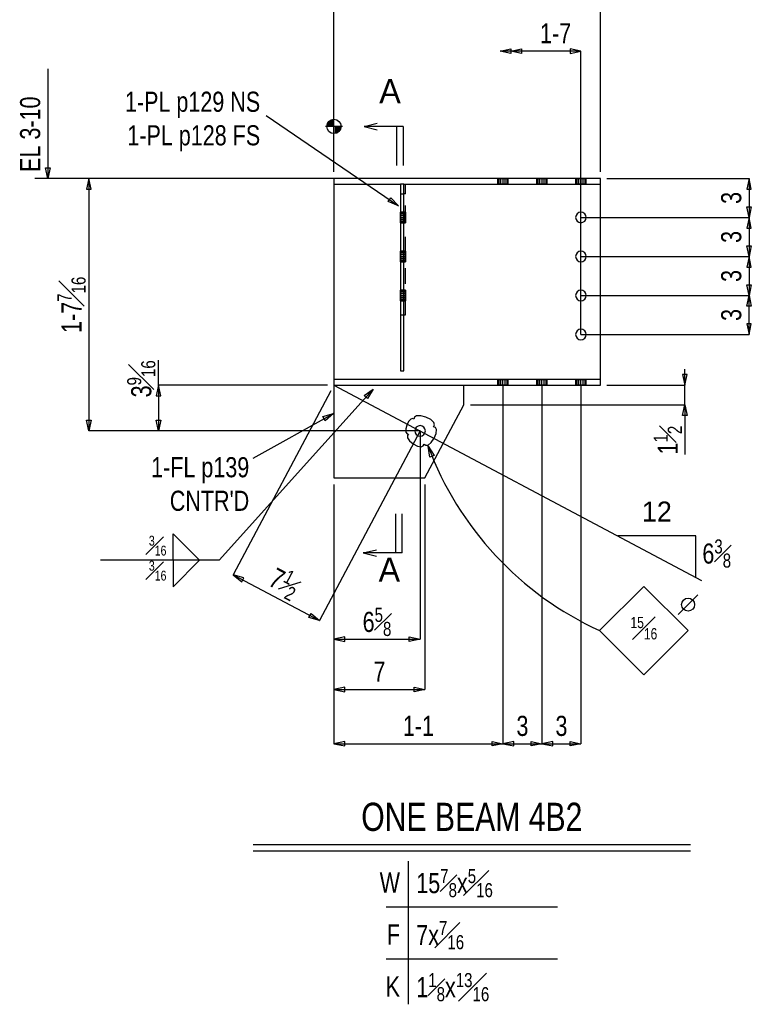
# Model space of a CAD drawing. Header units: inches. Extents: x -17.2 to 17.5, y -11.2 to 11.2.
# Tile 13 of 16: x -3.4 to 1.3, y -0.2 to 6.1. Entities that reach past the tile are written whole.
import ezdxf
from ezdxf.enums import TextEntityAlignment as Align

# ---------------------------------------------------------------- set-up
doc = ezdxf.new("R2010")
doc.units = ezdxf.units.IN
doc.header["$LTSCALE"] = 2.5
doc.header["$MEASUREMENT"] = 0
doc.linetypes.add('SDS2_5', pattern=[0.04, 0.02, -0.02])
doc.layers.add('Layer_0', color=7, linetype='Continuous')
doc.layers.add('Outline', color=7, linetype='Continuous')
doc.styles.add('MTextWidth', font='txt', dxfattribs={"width": 0.8, "height": 0.2})

msp = doc.modelspace()

# ---------------------------------------------------------------- linework, layer by layer
at = {"color": 1, "linetype": 'Continuous'}
for p, q in [((-0.3257, 5.926), (-0.2568, 5.9408)), ((-0.2568, 5.926), (-0.1879, 5.9408)), ((-0.2568, 5.9408), (-0.2568, 5.9113)), ((-0.1879, 5.9408), (-0.1879, 5.9113)), ((0.193, 5.926), (0.1241, 5.9408)), ((0.1241, 5.9408), (0.1241, 5.9113)), ((-0.2568, 5.926), (-0.3257, 5.926)), ((-0.2568, 5.9113), (-0.3257, 5.926)), ((0.193, 5.926), (-0.2568, 5.926)), ((-0.1879, 5.9113), (-0.2568, 5.926)), ((0.1241, 5.9113), (0.193, 5.926)), ((0.193, 4.1099), (0.193, 5.926)), ((-1.8257, 5.5139), (-0.9772, 4.9345)), ((-1.0425, 4.9611), (-1.0258, 4.9855)), ((-1.0258, 4.9855), (-0.9772, 4.9345)), ((-0.9772, 4.9345), (-1.0425, 4.9611)), ((-0.9772, 4.9345), (-0.9772, 4.9345)), ((-2.1252, 2.6627), (-1.1391, 3.7604)), ((-1.4099, 3.7481), (-2.0353, 2.5694)), ((-1.3904, 3.7849), (0.9665, 2.5343)), ((-1.1961, 3.719), (-1.1391, 3.7604)), ((-1.1391, 3.7604), (-1.1742, 3.6992)), ((-1.1391, 3.7604), (-1.1391, 3.7604)), ((-1.1742, 3.6992), (-1.1961, 3.719)), ((-0.8383, 3.4919), (-1.4832, 2.2765)), ((-0.7865, 3.3938), (-0.7865, 3.3938)), ((-0.7865, 3.3938), (-0.7477, 3.3351)), ((-0.7752, 3.3243), (-0.7865, 3.3938)), ((-0.7477, 3.3351), (-0.7752, 3.3243)), ((-0.807, 3.1495), (-0.807, 1.8352)), ((-2.4215, 2.6627), (-2.4215, 2.8321)), ((-2.4215, 2.8321), (-2.2522, 2.6627)), ((0.9297, 2.8191), (0.4297, 2.8191)), ((0.9297, 2.5538), (0.9297, 2.8191)), ((-2.1252, 2.6627), (-2.8872, 2.6627)), ((-2.4215, 2.6627), (-2.4215, 2.4934)), ((-2.4215, 2.4934), (-2.2522, 2.6627)), ((-2.0353, 2.5694), (-1.9813, 2.5241)), ((-1.9675, 2.5502), (-2.0353, 2.5694)), ((-2.0353, 2.5694), (-1.4832, 2.2765)), ((-1.9813, 2.5241), (-1.9675, 2.5502)), ((0.313, 2.2122), (0.5963, 2.4955)), ((0.5963, 2.4955), (0.8797, 2.2122)), ((0.8172, 2.3163), (0.9422, 2.4413)), ((-1.551, 2.2957), (-1.5371, 2.3218)), ((-1.4832, 2.2765), (-1.551, 2.2957)), ((-1.5371, 2.3218), (-1.4832, 2.2765)), ((0.5963, 1.9288), (0.313, 2.2122)), ((0.8797, 2.2122), (0.5963, 1.9288)), ((-1.3904, 2.1579), (-1.3904, 1.8352)), ((-1.3215, 1.8499), (-1.3904, 1.8352)), ((-1.3904, 1.8352), (-1.3215, 1.8204)), ((-1.3904, 1.8352), (-0.807, 1.8352)), ((-1.3215, 1.8204), (-1.3215, 1.8499)), ((-0.8759, 1.8204), (-0.8759, 1.8499)), ((-0.8759, 1.8499), (-0.807, 1.8352)), ((-0.807, 1.8352), (-0.8759, 1.8204))]:
    msp.add_line(p, q, dxfattribs=at)
at = {"color": 2, "linetype": 'Continuous'}
msp.add_lwpolyline([(-0.8771, 3.5664), (-0.8862, 3.5707), (-0.8982, 3.5678), (-0.9117, 3.5526), (-0.9231, 3.5294), (-0.9293, 3.5043), (-0.9287, 3.484), (-0.9214, 3.474), (-0.9116, 3.4715), (-0.919, 3.4622), (-0.9188, 3.4477), (-0.9051, 3.4282), (-0.8816, 3.409), (-0.8546, 3.3953), (-0.8312, 3.3906), (-0.8179, 3.3963), (-0.8124, 3.4068), (-0.8018, 3.3997), (-0.7863, 3.4012), (-0.7667, 3.4176), (-0.7482, 3.4445), (-0.7359, 3.4748), (-0.733, 3.5002), (-0.7403, 3.514), (-0.752, 3.5189), (-0.7461, 3.5309), (-0.7498, 3.5469), (-0.7696, 3.5651), (-0.8002, 3.5806), (-0.8333, 3.5893), (-0.8602, 3.5888), (-0.8736, 3.5793), (-0.8771, 3.5664)], dxfattribs=at)
at = {"color": 1, "linetype": 'Continuous'}
msp.add_circle((0.8797, 2.3788), 0.0417, dxfattribs=at)
msp.add_arc((1.1896, 4.1303), 2.1089, 200.43775, 245.43775, dxfattribs=at)
at = {"layer": 'Layer_0', "color": 2, "linetype": 'Continuous'}
for p, q in [((0.318, 5.1099), (-1.3904, 5.1099)), ((-1.3904, 5.1099), (-1.3904, 5.074)), ((-1.3904, 5.074), (-0.9639, 5.074)), ((-1.3904, 5.074), (-1.3904, 5.0696)), ((-1.3904, 5.0696), (-1.3904, 5.0571)), ((-1.3904, 5.0571), (-1.3904, 5.0383)), ((-0.9431, 5.074), (-0.9639, 5.074)), ((-0.9639, 5.074), (-0.9639, 3.8761)), ((-0.9431, 5.074), (0.318, 5.074)), ((-0.9431, 3.8761), (-0.9431, 5.074)), ((-0.3409, 5.1103), (-0.3409, 5.1099)), ((-0.3409, 5.074), (-0.3409, 5.0736)), ((-0.2732, 5.1099), (-0.2732, 5.1103)), ((-0.2732, 5.0736), (-0.2732, 5.074)), ((-0.0909, 5.1103), (-0.0909, 5.1099)), ((-0.0909, 5.074), (-0.0909, 5.0736)), ((-0.0232, 5.1099), (-0.0232, 5.1103)), ((-0.0232, 5.0736), (-0.0232, 5.074)), ((0.1591, 5.1103), (0.1591, 5.1099)), ((0.1591, 5.074), (0.1591, 5.0736)), ((0.2268, 5.1099), (0.2268, 5.1103)), ((0.2268, 5.0736), (0.2268, 5.074)), ((0.318, 5.074), (0.318, 5.1099)), ((0.318, 5.0696), (0.318, 5.074)), ((0.318, 5.0571), (0.318, 5.0696)), ((0.318, 5.0383), (0.318, 5.0571)), ((-1.3904, 5.0383), (-1.3904, 5.0161)), ((-1.3904, 5.0161), (-1.3904, 3.8786)), ((0.318, 5.0161), (0.318, 5.0383)), ((0.318, 3.8786), (0.318, 5.0161)), ((-0.9639, 4.8937), (-0.9643, 4.8937)), ((-0.9427, 4.8937), (-0.9431, 4.8937)), ((-0.9643, 4.826), (-0.9639, 4.826)), ((-0.9431, 4.826), (-0.9427, 4.826)), ((-0.9639, 4.6437), (-0.9643, 4.6437)), ((-0.9427, 4.6437), (-0.9431, 4.6437)), ((-0.9643, 4.576), (-0.9639, 4.576)), ((-0.9431, 4.576), (-0.9427, 4.576)), ((-0.9639, 4.3937), (-0.9643, 4.3937)), ((-0.9427, 4.3937), (-0.9431, 4.3937)), ((-0.9643, 4.326), (-0.9639, 4.326)), ((-0.9431, 4.326), (-0.9427, 4.326)), ((-1.3904, 3.8786), (-1.3904, 3.8565)), ((-1.3904, 3.8565), (-1.3904, 3.8377)), ((-0.9639, 3.8761), (-0.9431, 3.8761)), ((0.318, 3.8565), (0.318, 3.8786)), ((0.318, 3.8377), (0.318, 3.8565)), ((-1.3904, 3.8377), (-1.3904, 3.8251)), ((-1.3904, 3.8251), (-1.3904, 3.8207)), ((0.318, 3.8207), (-1.3904, 3.8207)), ((-1.3904, 3.8207), (-1.3904, 3.7849)), ((-0.3409, 3.8211), (-0.3409, 3.8207)), ((-0.2732, 3.8207), (-0.2732, 3.8211)), ((-0.0909, 3.8211), (-0.0909, 3.8207)), ((-0.0232, 3.8207), (-0.0232, 3.8211)), ((0.1591, 3.8211), (0.1591, 3.8207)), ((0.2268, 3.8207), (0.2268, 3.8211)), ((0.318, 3.8251), (0.318, 3.8377)), ((0.318, 3.8207), (0.318, 3.8251)), ((0.318, 3.7849), (0.318, 3.8207)), ((-1.3904, 3.7849), (0.318, 3.7849)), ((-1.3904, 3.7849), (-1.3904, 3.1911)), ((-0.557, 3.6599), (-0.557, 3.7849)), ((-0.3409, 3.7849), (-0.3409, 3.7845)), ((-0.2732, 3.7845), (-0.2732, 3.7849)), ((-0.0909, 3.7849), (-0.0909, 3.7845)), ((-0.0232, 3.7845), (-0.0232, 3.7849)), ((0.1591, 3.7849), (0.1591, 3.7845)), ((0.2268, 3.7845), (0.2268, 3.7849)), ((-0.807, 3.1911), (-0.557, 3.6599)), ((-1.3904, 3.1911), (-0.807, 3.1911))]:
    msp.add_line(p, q, dxfattribs=at)
at = {"layer": 'Layer_0', "color": 1, "linetype": 'SDS2_5'}
for p, q in [((-0.9631, 5.074), (-0.9631, 5.0115)), ((-0.9318, 5.0115), (-0.9318, 5.074)), ((-0.3409, 5.1103), (-0.3383, 5.1103)), ((-0.3409, 5.1099), (-0.3409, 5.074)), ((-0.3383, 5.0736), (-0.3409, 5.0736)), ((-0.3383, 5.1099), (-0.3383, 5.1103)), ((-0.3383, 5.1103), (-0.331, 5.1103)), ((-0.3383, 5.074), (-0.3383, 5.1099)), ((-0.3383, 5.0736), (-0.3383, 5.074)), ((-0.331, 5.0736), (-0.3383, 5.0736)), ((-0.331, 5.1099), (-0.331, 5.1103)), ((-0.331, 5.1103), (-0.32, 5.1103)), ((-0.331, 5.074), (-0.331, 5.1099)), ((-0.331, 5.0736), (-0.331, 5.074)), ((-0.32, 5.0736), (-0.331, 5.0736)), ((-0.32, 5.1099), (-0.32, 5.1103)), ((-0.32, 5.1103), (-0.307, 5.1103)), ((-0.32, 5.074), (-0.32, 5.1099)), ((-0.32, 5.0736), (-0.32, 5.074)), ((-0.307, 5.0736), (-0.32, 5.0736)), ((-0.307, 5.1103), (-0.307, 5.1099)), ((-0.307, 5.1103), (-0.2941, 5.1103)), ((-0.307, 5.1099), (-0.307, 5.074)), ((-0.307, 5.074), (-0.307, 5.0736)), ((-0.2941, 5.0736), (-0.307, 5.0736)), ((-0.2941, 5.1103), (-0.2941, 5.1099)), ((-0.2941, 5.1103), (-0.2831, 5.1103)), ((-0.2941, 5.1099), (-0.2941, 5.074)), ((-0.2941, 5.074), (-0.2941, 5.0736)), ((-0.2831, 5.0736), (-0.2941, 5.0736)), ((-0.2831, 5.1103), (-0.2831, 5.1099)), ((-0.2831, 5.1103), (-0.2757, 5.1103)), ((-0.2831, 5.1099), (-0.2831, 5.074)), ((-0.2831, 5.074), (-0.2831, 5.0736)), ((-0.2757, 5.0736), (-0.2831, 5.0736)), ((-0.2757, 5.1103), (-0.2757, 5.1099)), ((-0.2757, 5.1103), (-0.2732, 5.1103)), ((-0.2757, 5.1099), (-0.2757, 5.074)), ((-0.2757, 5.074), (-0.2757, 5.0736)), ((-0.2732, 5.0736), (-0.2757, 5.0736)), ((-0.2732, 5.074), (-0.2732, 5.1099)), ((-0.0909, 5.1103), (-0.0883, 5.1103)), ((-0.0909, 5.1099), (-0.0909, 5.074)), ((-0.0883, 5.0736), (-0.0909, 5.0736)), ((-0.0883, 5.1099), (-0.0883, 5.1103)), ((-0.0883, 5.1103), (-0.081, 5.1103)), ((-0.0883, 5.074), (-0.0883, 5.1099)), ((-0.0883, 5.0736), (-0.0883, 5.074)), ((-0.081, 5.0736), (-0.0883, 5.0736)), ((-0.081, 5.1099), (-0.081, 5.1103)), ((-0.081, 5.1103), (-0.07, 5.1103)), ((-0.081, 5.074), (-0.081, 5.1099)), ((-0.081, 5.0736), (-0.081, 5.074)), ((-0.07, 5.0736), (-0.081, 5.0736)), ((-0.07, 5.1099), (-0.07, 5.1103)), ((-0.07, 5.1103), (-0.057, 5.1103)), ((-0.07, 5.074), (-0.07, 5.1099)), ((-0.07, 5.0736), (-0.07, 5.074)), ((-0.057, 5.0736), (-0.07, 5.0736)), ((-0.057, 5.1103), (-0.057, 5.1099)), ((-0.057, 5.1103), (-0.0441, 5.1103)), ((-0.057, 5.1099), (-0.057, 5.074)), ((-0.057, 5.074), (-0.057, 5.0736)), ((-0.0441, 5.0736), (-0.057, 5.0736)), ((-0.0441, 5.1103), (-0.0441, 5.1099)), ((-0.0441, 5.1103), (-0.0331, 5.1103)), ((-0.0441, 5.1099), (-0.0441, 5.074)), ((-0.0441, 5.074), (-0.0441, 5.0736)), ((-0.0331, 5.0736), (-0.0441, 5.0736)), ((-0.0331, 5.1103), (-0.0331, 5.1099)), ((-0.0331, 5.1103), (-0.0257, 5.1103)), ((-0.0331, 5.1099), (-0.0331, 5.074)), ((-0.0331, 5.074), (-0.0331, 5.0736)), ((-0.0257, 5.0736), (-0.0331, 5.0736)), ((-0.0257, 5.1103), (-0.0257, 5.1099)), ((-0.0257, 5.1103), (-0.0232, 5.1103)), ((-0.0257, 5.1099), (-0.0257, 5.074)), ((-0.0257, 5.074), (-0.0257, 5.0736)), ((-0.0232, 5.0736), (-0.0257, 5.0736)), ((-0.0232, 5.074), (-0.0232, 5.1099)), ((0.1591, 5.1103), (0.1617, 5.1103)), ((0.1591, 5.1099), (0.1591, 5.074)), ((0.1617, 5.0736), (0.1591, 5.0736)), ((0.1617, 5.1099), (0.1617, 5.1103)), ((0.1617, 5.1103), (0.169, 5.1103)), ((0.1617, 5.074), (0.1617, 5.1099)), ((0.1617, 5.0736), (0.1617, 5.074)), ((0.169, 5.0736), (0.1617, 5.0736)), ((0.169, 5.1099), (0.169, 5.1103)), ((0.169, 5.1103), (0.18, 5.1103)), ((0.169, 5.074), (0.169, 5.1099)), ((0.169, 5.0736), (0.169, 5.074)), ((0.18, 5.0736), (0.169, 5.0736)), ((0.18, 5.1099), (0.18, 5.1103)), ((0.18, 5.1103), (0.193, 5.1103)), ((0.18, 5.074), (0.18, 5.1099)), ((0.18, 5.0736), (0.18, 5.074)), ((0.193, 5.0736), (0.18, 5.0736)), ((0.193, 5.1103), (0.193, 5.1099)), ((0.193, 5.1103), (0.2059, 5.1103)), ((0.193, 5.1099), (0.193, 5.074)), ((0.193, 5.074), (0.193, 5.0736)), ((0.2059, 5.0736), (0.193, 5.0736)), ((0.2059, 5.1103), (0.2059, 5.1099)), ((0.2059, 5.1103), (0.2169, 5.1103)), ((0.2059, 5.1099), (0.2059, 5.074)), ((0.2059, 5.074), (0.2059, 5.0736)), ((0.2169, 5.0736), (0.2059, 5.0736)), ((0.2169, 5.1103), (0.2169, 5.1099)), ((0.2169, 5.1103), (0.2243, 5.1103)), ((0.2169, 5.1099), (0.2169, 5.074)), ((0.2169, 5.074), (0.2169, 5.0736)), ((0.2243, 5.0736), (0.2169, 5.0736)), ((0.2243, 5.1103), (0.2243, 5.1099)), ((0.2243, 5.1103), (0.2268, 5.1103)), ((0.2243, 5.1099), (0.2243, 5.074)), ((0.2243, 5.074), (0.2243, 5.0736)), ((0.2268, 5.0736), (0.2243, 5.0736)), ((0.2268, 5.074), (0.2268, 5.1099)), ((-0.9639, 5.0115), (-0.9431, 5.0115)), ((-0.9631, 5.0115), (-0.9631, 4.2355)), ((-0.9318, 5.0115), (-0.9431, 5.0115)), ((-0.9318, 4.2355), (-0.9318, 5.0115)), ((-0.9643, 4.8912), (-0.9643, 4.8937)), ((-0.9643, 4.8838), (-0.9643, 4.8912)), ((-0.9643, 4.8912), (-0.9639, 4.8912)), ((-0.9643, 4.8728), (-0.9643, 4.8838)), ((-0.9643, 4.8838), (-0.9639, 4.8838)), ((-0.9643, 4.8599), (-0.9643, 4.8728)), ((-0.9643, 4.8728), (-0.9639, 4.8728)), ((-0.9643, 4.8469), (-0.9643, 4.8599)), ((-0.9643, 4.8599), (-0.9639, 4.8599)), ((-0.9431, 4.8937), (-0.9639, 4.8937)), ((-0.9639, 4.8912), (-0.9431, 4.8912)), ((-0.9639, 4.8838), (-0.9431, 4.8838)), ((-0.9639, 4.8728), (-0.9431, 4.8728)), ((-0.9639, 4.8599), (-0.9431, 4.8599)), ((-0.9635, 4.8912), (-0.9635, 4.8937)), ((-0.9635, 4.8838), (-0.9635, 4.8912)), ((-0.9635, 4.8728), (-0.9635, 4.8838)), ((-0.9635, 4.8599), (-0.9635, 4.8728)), ((-0.9635, 4.8469), (-0.9635, 4.8599)), ((-0.9431, 4.8912), (-0.9427, 4.8912)), ((-0.9431, 4.8838), (-0.9427, 4.8838)), ((-0.9431, 4.8728), (-0.9427, 4.8728)), ((-0.9431, 4.8599), (-0.9427, 4.8599)), ((-0.9314, 4.8937), (-0.9427, 4.8937)), ((-0.9427, 4.8937), (-0.9427, 4.8912)), ((-0.9427, 4.8912), (-0.9314, 4.8912)), ((-0.9427, 4.8912), (-0.9427, 4.8838)), ((-0.9427, 4.8838), (-0.9314, 4.8838)), ((-0.9427, 4.8838), (-0.9427, 4.8728)), ((-0.9427, 4.8728), (-0.9314, 4.8728)), ((-0.9427, 4.8728), (-0.9427, 4.8599)), ((-0.9427, 4.8599), (-0.9314, 4.8599)), ((-0.9427, 4.8599), (-0.9427, 4.8469)), ((-0.9314, 4.8937), (-0.9314, 4.8912)), ((-0.9314, 4.8912), (-0.9314, 4.8838)), ((-0.9314, 4.8838), (-0.9314, 4.8728)), ((-0.9314, 4.8728), (-0.9314, 4.8599)), ((-0.9314, 4.8599), (-0.9314, 4.8469)), ((-0.9643, 4.8359), (-0.9643, 4.8469)), ((-0.9639, 4.8469), (-0.9643, 4.8469)), ((-0.9643, 4.8286), (-0.9643, 4.8359)), ((-0.9639, 4.8359), (-0.9643, 4.8359)), ((-0.9643, 4.826), (-0.9643, 4.8286)), ((-0.9639, 4.8286), (-0.9643, 4.8286)), ((-0.9431, 4.8469), (-0.9639, 4.8469)), ((-0.9431, 4.8359), (-0.9639, 4.8359)), ((-0.9431, 4.8286), (-0.9639, 4.8286)), ((-0.9639, 4.826), (-0.9431, 4.826)), ((-0.9635, 4.8359), (-0.9635, 4.8469)), ((-0.9635, 4.8286), (-0.9635, 4.8359)), ((-0.9635, 4.826), (-0.9635, 4.8286)), ((-0.9427, 4.8469), (-0.9431, 4.8469)), ((-0.9427, 4.8359), (-0.9431, 4.8359)), ((-0.9427, 4.8286), (-0.9431, 4.8286)), ((-0.9314, 4.8469), (-0.9427, 4.8469)), ((-0.9427, 4.8469), (-0.9427, 4.8359)), ((-0.9314, 4.8359), (-0.9427, 4.8359)), ((-0.9427, 4.8359), (-0.9427, 4.8286)), ((-0.9314, 4.8286), (-0.9427, 4.8286)), ((-0.9427, 4.8286), (-0.9427, 4.826)), ((-0.9427, 4.826), (-0.9314, 4.826)), ((-0.9314, 4.8469), (-0.9314, 4.8359)), ((-0.9314, 4.8359), (-0.9314, 4.8286)), ((-0.9314, 4.8286), (-0.9314, 4.826)), ((-0.9643, 4.6412), (-0.9643, 4.6437)), ((-0.9643, 4.6338), (-0.9643, 4.6412)), ((-0.9643, 4.6412), (-0.9639, 4.6412)), ((-0.9643, 4.6228), (-0.9643, 4.6338)), ((-0.9643, 4.6338), (-0.9639, 4.6338)), ((-0.9643, 4.6099), (-0.9643, 4.6228)), ((-0.9643, 4.6228), (-0.9639, 4.6228)), ((-0.9643, 4.5969), (-0.9643, 4.6099)), ((-0.9643, 4.6099), (-0.9639, 4.6099)), ((-0.9431, 4.6437), (-0.9639, 4.6437)), ((-0.9639, 4.6412), (-0.9431, 4.6412)), ((-0.9639, 4.6338), (-0.9431, 4.6338)), ((-0.9639, 4.6228), (-0.9431, 4.6228)), ((-0.9639, 4.6099), (-0.9431, 4.6099)), ((-0.9635, 4.6412), (-0.9635, 4.6437)), ((-0.9635, 4.6338), (-0.9635, 4.6412)), ((-0.9635, 4.6228), (-0.9635, 4.6338)), ((-0.9635, 4.6099), (-0.9635, 4.6228)), ((-0.9635, 4.5969), (-0.9635, 4.6099)), ((-0.9431, 4.6412), (-0.9427, 4.6412)), ((-0.9431, 4.6338), (-0.9427, 4.6338)), ((-0.9431, 4.6228), (-0.9427, 4.6228)), ((-0.9431, 4.6099), (-0.9427, 4.6099)), ((-0.9314, 4.6437), (-0.9427, 4.6437)), ((-0.9427, 4.6437), (-0.9427, 4.6412)), ((-0.9427, 4.6412), (-0.9314, 4.6412)), ((-0.9427, 4.6412), (-0.9427, 4.6338)), ((-0.9427, 4.6338), (-0.9314, 4.6338)), ((-0.9427, 4.6338), (-0.9427, 4.6228)), ((-0.9427, 4.6228), (-0.9314, 4.6228)), ((-0.9427, 4.6228), (-0.9427, 4.6099)), ((-0.9427, 4.6099), (-0.9314, 4.6099)), ((-0.9427, 4.6099), (-0.9427, 4.5969)), ((-0.9314, 4.6437), (-0.9314, 4.6412)), ((-0.9314, 4.6412), (-0.9314, 4.6338)), ((-0.9314, 4.6338), (-0.9314, 4.6228)), ((-0.9314, 4.6228), (-0.9314, 4.6099)), ((-0.9314, 4.6099), (-0.9314, 4.5969)), ((-0.9643, 4.5859), (-0.9643, 4.5969)), ((-0.9639, 4.5969), (-0.9643, 4.5969)), ((-0.9643, 4.5786), (-0.9643, 4.5859)), ((-0.9639, 4.5859), (-0.9643, 4.5859)), ((-0.9643, 4.576), (-0.9643, 4.5786)), ((-0.9639, 4.5786), (-0.9643, 4.5786)), ((-0.9431, 4.5969), (-0.9639, 4.5969)), ((-0.9431, 4.5859), (-0.9639, 4.5859)), ((-0.9431, 4.5786), (-0.9639, 4.5786)), ((-0.9639, 4.576), (-0.9431, 4.576)), ((-0.9635, 4.5859), (-0.9635, 4.5969)), ((-0.9635, 4.5786), (-0.9635, 4.5859)), ((-0.9635, 4.576), (-0.9635, 4.5786)), ((-0.9427, 4.5969), (-0.9431, 4.5969)), ((-0.9427, 4.5859), (-0.9431, 4.5859)), ((-0.9427, 4.5786), (-0.9431, 4.5786)), ((-0.9314, 4.5969), (-0.9427, 4.5969)), ((-0.9427, 4.5969), (-0.9427, 4.5859)), ((-0.9314, 4.5859), (-0.9427, 4.5859)), ((-0.9427, 4.5859), (-0.9427, 4.5786)), ((-0.9314, 4.5786), (-0.9427, 4.5786)), ((-0.9427, 4.5786), (-0.9427, 4.576)), ((-0.9427, 4.576), (-0.9314, 4.576)), ((-0.9314, 4.5969), (-0.9314, 4.5859)), ((-0.9314, 4.5859), (-0.9314, 4.5786)), ((-0.9314, 4.5786), (-0.9314, 4.576)), ((-0.9643, 4.3912), (-0.9643, 4.3937)), ((-0.9643, 4.3838), (-0.9643, 4.3912)), ((-0.9643, 4.3912), (-0.9639, 4.3912)), ((-0.9643, 4.3728), (-0.9643, 4.3838)), ((-0.9643, 4.3838), (-0.9639, 4.3838)), ((-0.9643, 4.3599), (-0.9643, 4.3728)), ((-0.9643, 4.3728), (-0.9639, 4.3728)), ((-0.9643, 4.3469), (-0.9643, 4.3599)), ((-0.9643, 4.3599), (-0.9639, 4.3599)), ((-0.9431, 4.3937), (-0.9639, 4.3937)), ((-0.9639, 4.3912), (-0.9431, 4.3912)), ((-0.9639, 4.3838), (-0.9431, 4.3838)), ((-0.9639, 4.3728), (-0.9431, 4.3728)), ((-0.9639, 4.3599), (-0.9431, 4.3599)), ((-0.9635, 4.3912), (-0.9635, 4.3937)), ((-0.9635, 4.3838), (-0.9635, 4.3912)), ((-0.9635, 4.3728), (-0.9635, 4.3838)), ((-0.9635, 4.3599), (-0.9635, 4.3728)), ((-0.9635, 4.3469), (-0.9635, 4.3599)), ((-0.9431, 4.3912), (-0.9427, 4.3912)), ((-0.9431, 4.3838), (-0.9427, 4.3838)), ((-0.9431, 4.3728), (-0.9427, 4.3728)), ((-0.9431, 4.3599), (-0.9427, 4.3599)), ((-0.9314, 4.3937), (-0.9427, 4.3937)), ((-0.9427, 4.3937), (-0.9427, 4.3912)), ((-0.9427, 4.3912), (-0.9314, 4.3912)), ((-0.9427, 4.3912), (-0.9427, 4.3838)), ((-0.9427, 4.3838), (-0.9314, 4.3838)), ((-0.9427, 4.3838), (-0.9427, 4.3728)), ((-0.9427, 4.3728), (-0.9314, 4.3728)), ((-0.9427, 4.3728), (-0.9427, 4.3599)), ((-0.9427, 4.3599), (-0.9314, 4.3599)), ((-0.9427, 4.3599), (-0.9427, 4.3469)), ((-0.9314, 4.3937), (-0.9314, 4.3912)), ((-0.9314, 4.3912), (-0.9314, 4.3838)), ((-0.9314, 4.3838), (-0.9314, 4.3728)), ((-0.9314, 4.3728), (-0.9314, 4.3599)), ((-0.9314, 4.3599), (-0.9314, 4.3469)), ((-0.9643, 4.3359), (-0.9643, 4.3469)), ((-0.9639, 4.3469), (-0.9643, 4.3469)), ((-0.9643, 4.3286), (-0.9643, 4.3359)), ((-0.9639, 4.3359), (-0.9643, 4.3359)), ((-0.9643, 4.326), (-0.9643, 4.3286)), ((-0.9639, 4.3286), (-0.9643, 4.3286)), ((-0.9431, 4.3469), (-0.9639, 4.3469)), ((-0.9431, 4.3359), (-0.9639, 4.3359)), ((-0.9431, 4.3286), (-0.9639, 4.3286)), ((-0.9639, 4.326), (-0.9431, 4.326)), ((-0.9635, 4.3359), (-0.9635, 4.3469)), ((-0.9635, 4.3286), (-0.9635, 4.3359)), ((-0.9635, 4.326), (-0.9635, 4.3286)), ((-0.9427, 4.3469), (-0.9431, 4.3469)), ((-0.9427, 4.3359), (-0.9431, 4.3359)), ((-0.9427, 4.3286), (-0.9431, 4.3286)), ((-0.9314, 4.3469), (-0.9427, 4.3469)), ((-0.9427, 4.3469), (-0.9427, 4.3359)), ((-0.9314, 4.3359), (-0.9427, 4.3359)), ((-0.9427, 4.3359), (-0.9427, 4.3286)), ((-0.9314, 4.3286), (-0.9427, 4.3286)), ((-0.9427, 4.3286), (-0.9427, 4.326)), ((-0.9427, 4.326), (-0.9314, 4.326)), ((-0.9314, 4.3469), (-0.9314, 4.3359)), ((-0.9314, 4.3359), (-0.9314, 4.3286)), ((-0.9314, 4.3286), (-0.9314, 4.326)), ((-0.9631, 4.2355), (-0.9318, 4.2355)), ((-0.3409, 3.8211), (-0.3383, 3.8211)), ((-0.3409, 3.8207), (-0.3409, 3.7849)), ((-0.3383, 3.8207), (-0.3383, 3.8211)), ((-0.3383, 3.8211), (-0.331, 3.8211)), ((-0.3383, 3.7849), (-0.3383, 3.8207)), ((-0.331, 3.8207), (-0.331, 3.8211)), ((-0.331, 3.8211), (-0.32, 3.8211)), ((-0.331, 3.7849), (-0.331, 3.8207)), ((-0.32, 3.8207), (-0.32, 3.8211)), ((-0.32, 3.8211), (-0.307, 3.8211)), ((-0.32, 3.7849), (-0.32, 3.8207)), ((-0.307, 3.8207), (-0.307, 3.8211)), ((-0.307, 3.8211), (-0.2941, 3.8211)), ((-0.307, 3.7849), (-0.307, 3.8207)), ((-0.2941, 3.8211), (-0.2831, 3.8211)), ((-0.2941, 3.8211), (-0.2941, 3.8207)), ((-0.2941, 3.8207), (-0.2941, 3.7849)), ((-0.2831, 3.8211), (-0.2757, 3.8211)), ((-0.2831, 3.8211), (-0.2831, 3.8207)), ((-0.2831, 3.8207), (-0.2831, 3.7849)), ((-0.2757, 3.8211), (-0.2732, 3.8211)), ((-0.2757, 3.8211), (-0.2757, 3.8207)), ((-0.2757, 3.8207), (-0.2757, 3.7849)), ((-0.2732, 3.7849), (-0.2732, 3.8207)), ((-0.0909, 3.8211), (-0.0883, 3.8211)), ((-0.0909, 3.8207), (-0.0909, 3.7849)), ((-0.0883, 3.8207), (-0.0883, 3.8211)), ((-0.0883, 3.8211), (-0.081, 3.8211)), ((-0.0883, 3.7849), (-0.0883, 3.8207)), ((-0.081, 3.8207), (-0.081, 3.8211)), ((-0.081, 3.8211), (-0.07, 3.8211)), ((-0.081, 3.7849), (-0.081, 3.8207)), ((-0.07, 3.8207), (-0.07, 3.8211)), ((-0.07, 3.8211), (-0.057, 3.8211)), ((-0.07, 3.7849), (-0.07, 3.8207)), ((-0.057, 3.8207), (-0.057, 3.8211)), ((-0.057, 3.8211), (-0.0441, 3.8211)), ((-0.057, 3.7849), (-0.057, 3.8207)), ((-0.0441, 3.8211), (-0.0331, 3.8211)), ((-0.0441, 3.8211), (-0.0441, 3.8207)), ((-0.0441, 3.8207), (-0.0441, 3.7849)), ((-0.0331, 3.8211), (-0.0257, 3.8211)), ((-0.0331, 3.8211), (-0.0331, 3.8207)), ((-0.0331, 3.8207), (-0.0331, 3.7849)), ((-0.0257, 3.8211), (-0.0232, 3.8211)), ((-0.0257, 3.8211), (-0.0257, 3.8207)), ((-0.0257, 3.8207), (-0.0257, 3.7849)), ((-0.0232, 3.7849), (-0.0232, 3.8207)), ((0.1591, 3.8211), (0.1617, 3.8211)), ((0.1591, 3.8207), (0.1591, 3.7849)), ((0.1617, 3.8207), (0.1617, 3.8211)), ((0.1617, 3.8211), (0.169, 3.8211)), ((0.1617, 3.7849), (0.1617, 3.8207)), ((0.169, 3.8207), (0.169, 3.8211)), ((0.169, 3.8211), (0.18, 3.8211)), ((0.169, 3.7849), (0.169, 3.8207)), ((0.18, 3.8207), (0.18, 3.8211)), ((0.18, 3.8211), (0.193, 3.8211)), ((0.18, 3.7849), (0.18, 3.8207)), ((0.193, 3.8207), (0.193, 3.8211)), ((0.193, 3.8211), (0.2059, 3.8211)), ((0.193, 3.7849), (0.193, 3.8207)), ((0.2059, 3.8211), (0.2169, 3.8211)), ((0.2059, 3.8211), (0.2059, 3.8207)), ((0.2059, 3.8207), (0.2059, 3.7849)), ((0.2169, 3.8211), (0.2243, 3.8211)), ((0.2169, 3.8211), (0.2169, 3.8207)), ((0.2169, 3.8207), (0.2169, 3.7849)), ((0.2243, 3.8211), (0.2268, 3.8211)), ((0.2243, 3.8211), (0.2243, 3.8207)), ((0.2243, 3.8207), (0.2243, 3.7849)), ((0.2268, 3.7849), (0.2268, 3.8207)), ((-0.3383, 3.7845), (-0.3409, 3.7845)), ((-0.3383, 3.7845), (-0.3383, 3.7849)), ((-0.331, 3.7845), (-0.3383, 3.7845)), ((-0.331, 3.7845), (-0.331, 3.7849)), ((-0.32, 3.7845), (-0.331, 3.7845)), ((-0.32, 3.7845), (-0.32, 3.7849)), ((-0.307, 3.7845), (-0.32, 3.7845)), ((-0.307, 3.7845), (-0.307, 3.7849)), ((-0.2941, 3.7845), (-0.307, 3.7845)), ((-0.2941, 3.7849), (-0.2941, 3.7845)), ((-0.2831, 3.7845), (-0.2941, 3.7845)), ((-0.2831, 3.7849), (-0.2831, 3.7845)), ((-0.2757, 3.7845), (-0.2831, 3.7845)), ((-0.2757, 3.7849), (-0.2757, 3.7845)), ((-0.2732, 3.7845), (-0.2757, 3.7845)), ((-0.0883, 3.7845), (-0.0909, 3.7845)), ((-0.0883, 3.7845), (-0.0883, 3.7849)), ((-0.081, 3.7845), (-0.0883, 3.7845)), ((-0.081, 3.7845), (-0.081, 3.7849)), ((-0.07, 3.7845), (-0.081, 3.7845)), ((-0.07, 3.7845), (-0.07, 3.7849)), ((-0.057, 3.7845), (-0.07, 3.7845)), ((-0.057, 3.7845), (-0.057, 3.7849)), ((-0.0441, 3.7845), (-0.057, 3.7845)), ((-0.0441, 3.7849), (-0.0441, 3.7845)), ((-0.0331, 3.7845), (-0.0441, 3.7845)), ((-0.0331, 3.7849), (-0.0331, 3.7845)), ((-0.0257, 3.7845), (-0.0331, 3.7845)), ((-0.0257, 3.7849), (-0.0257, 3.7845)), ((-0.0232, 3.7845), (-0.0257, 3.7845)), ((0.1617, 3.7845), (0.1591, 3.7845)), ((0.1617, 3.7845), (0.1617, 3.7849)), ((0.169, 3.7845), (0.1617, 3.7845)), ((0.169, 3.7845), (0.169, 3.7849)), ((0.18, 3.7845), (0.169, 3.7845)), ((0.18, 3.7845), (0.18, 3.7849)), ((0.193, 3.7845), (0.18, 3.7845)), ((0.193, 3.7845), (0.193, 3.7849)), ((0.2059, 3.7845), (0.193, 3.7845)), ((0.2059, 3.7849), (0.2059, 3.7845)), ((0.2169, 3.7845), (0.2059, 3.7845)), ((0.2169, 3.7849), (0.2169, 3.7845)), ((0.2243, 3.7845), (0.2169, 3.7845)), ((0.2243, 3.7849), (0.2243, 3.7845)), ((0.2268, 3.7845), (0.2243, 3.7845))]:
    msp.add_line(p, q, dxfattribs=at)
at = {"layer": 'Layer_0', "color": 3, "linetype": 'Continuous'}
for points in [[(0.1591, 4.8599), (0.1617, 4.8469), (0.169, 4.8359), (0.18, 4.8286), (0.193, 4.826), (0.2059, 4.8286), (0.2169, 4.8359), (0.2243, 4.8469), (0.2268, 4.8599), (0.2243, 4.8728), (0.2169, 4.8838), (0.2059, 4.8912), (0.193, 4.8937), (0.18, 4.8912), (0.169, 4.8838), (0.1617, 4.8728), (0.1591, 4.8599)], [(0.1591, 4.6099), (0.1617, 4.5969), (0.169, 4.5859), (0.18, 4.5786), (0.193, 4.576), (0.2059, 4.5786), (0.2169, 4.5859), (0.2243, 4.5969), (0.2268, 4.6099), (0.2243, 4.6228), (0.2169, 4.6338), (0.2059, 4.6412), (0.193, 4.6437), (0.18, 4.6412), (0.169, 4.6338), (0.1617, 4.6228), (0.1591, 4.6099)], [(0.1591, 4.3599), (0.1617, 4.3469), (0.169, 4.3359), (0.18, 4.3286), (0.193, 4.326), (0.2059, 4.3286), (0.2169, 4.3359), (0.2243, 4.3469), (0.2268, 4.3599), (0.2243, 4.3728), (0.2169, 4.3838), (0.2059, 4.3912), (0.193, 4.3937), (0.18, 4.3912), (0.169, 4.3838), (0.1617, 4.3728), (0.1591, 4.3599)], [(0.1591, 4.1099), (0.1617, 4.0969), (0.169, 4.0859), (0.18, 4.0786), (0.193, 4.076), (0.2059, 4.0786), (0.2169, 4.0859), (0.2243, 4.0969), (0.2268, 4.1099), (0.2243, 4.1228), (0.2169, 4.1338), (0.2059, 4.1412), (0.193, 4.1437), (0.18, 4.1412), (0.169, 4.1338), (0.1617, 4.1228), (0.1591, 4.1099)], [(-0.8721, 3.4919), (-0.8695, 3.479), (-0.8622, 3.468), (-0.8512, 3.4607), (-0.8383, 3.4581), (-0.8253, 3.4607), (-0.8143, 3.468), (-0.807, 3.479), (-0.8044, 3.4919), (-0.807, 3.5049), (-0.8143, 3.5159), (-0.8253, 3.5232), (-0.8383, 3.5258), (-0.8512, 3.5232), (-0.8622, 3.5159), (-0.8695, 3.5049), (-0.8721, 3.4919)]]:
    msp.add_lwpolyline(points, close=True, dxfattribs=at)
at = {"layer": 'Outline', "color": 1, "linetype": 'Continuous'}
for p, q in [((-1.3904, 5.1515), (-1.3904, 10.2129)), ((0.318, 5.1515), (0.318, 10.2129)), ((-3.2237, 5.8119), (-3.2237, 5.1099)), ((-1.3904, 5.3882), (-1.3904, 5.4982)), ((-1.3354, 5.4432), (-1.4454, 5.4432)), ((-1.3904, 5.1515), (-1.3904, 5.4432)), ((-3.2237, 5.1099), (-3.2385, 5.1788)), ((-3.2385, 5.1788), (-3.2089, 5.1788)), ((-3.2089, 5.1788), (-3.2237, 5.1099)), ((-1.3904, 5.1099), (-3.307, 5.1099)), ((-3.2237, 5.1099), (-3.2237, 5.1099)), ((-2.9622, 5.1099), (-2.977, 5.041)), ((-1.432, 5.1099), (-2.9622, 5.1099)), ((-2.9475, 5.041), (-2.9622, 5.1099)), ((-2.9622, 5.1099), (-2.9622, 3.4919)), ((0.3596, 5.1099), (1.2703, 5.1099)), ((1.2703, 5.1099), (1.2555, 5.041)), ((1.2851, 5.041), (1.2703, 5.1099)), ((1.2703, 5.1099), (1.2703, 4.8599)), ((-2.977, 5.041), (-2.9475, 5.041)), ((1.2555, 5.041), (1.2851, 5.041)), ((1.2703, 4.8599), (1.2555, 4.9288)), ((1.2555, 4.9288), (1.2851, 4.9288)), ((1.2851, 4.9288), (1.2703, 4.8599)), ((0.193, 4.8599), (1.2703, 4.8599)), ((0.193, 4.8599), (1.2703, 4.8599)), ((1.2703, 4.8599), (1.2555, 4.791)), ((1.2851, 4.791), (1.2703, 4.8599)), ((1.2703, 4.8599), (1.2703, 4.6099)), ((1.2555, 4.791), (1.2851, 4.791)), ((1.2703, 4.6099), (1.2555, 4.6788)), ((1.2555, 4.6788), (1.2851, 4.6788)), ((1.2851, 4.6788), (1.2703, 4.6099)), ((0.193, 4.6099), (1.2703, 4.6099)), ((0.193, 4.6099), (1.2703, 4.6099)), ((1.2703, 4.6099), (1.2555, 4.541)), ((1.2851, 4.541), (1.2703, 4.6099)), ((1.2703, 4.6099), (1.2703, 4.3599)), ((1.2555, 4.541), (1.2851, 4.541)), ((1.2703, 4.3599), (1.2555, 4.4288)), ((1.2555, 4.4288), (1.2851, 4.4288)), ((1.2851, 4.4288), (1.2703, 4.3599)), ((0.193, 4.3599), (1.2703, 4.3599)), ((0.193, 4.3599), (1.2703, 4.3599)), ((1.2555, 4.291), (1.2703, 4.3599)), ((1.2703, 4.1099), (1.2703, 4.3599)), ((1.2703, 4.3599), (1.2851, 4.291)), ((1.2851, 4.291), (1.2555, 4.291)), ((1.2851, 4.1788), (1.2555, 4.1788)), ((1.2555, 4.1788), (1.2703, 4.1099)), ((1.2703, 4.1099), (1.2851, 4.1788)), ((0.193, 4.1099), (1.2703, 4.1099)), ((-2.5154, 3.7849), (-2.5154, 3.9447)), ((0.8744, 3.8538), (0.8449, 3.8538)), ((0.8449, 3.8538), (0.8596, 3.7849)), ((0.8596, 3.7849), (0.8596, 3.8882)), ((0.8596, 3.7849), (0.8744, 3.8538)), ((-2.5154, 3.7849), (-2.5301, 3.716)), ((-1.432, 3.7849), (-2.5154, 3.7849)), ((-2.5006, 3.716), (-2.5154, 3.7849)), ((-2.5154, 3.7849), (-2.5154, 3.4919)), ((-0.307, 3.7849), (-0.307, 1.4878)), ((-0.307, 3.7849), (-0.307, 1.4878)), ((-0.057, 3.7849), (-0.057, 1.4878)), ((-0.057, 3.7849), (-0.057, 1.4878)), ((0.193, 3.7849), (0.193, 1.4878)), ((0.3596, 3.7849), (0.8596, 3.7849)), ((0.8596, 3.6599), (0.8596, 3.7849)), ((-2.5301, 3.716), (-2.5006, 3.716)), ((-0.5154, 3.6599), (0.8596, 3.6599)), ((0.8449, 3.591), (0.8596, 3.6599)), ((0.8596, 3.6599), (0.8596, 3.341)), ((0.8596, 3.6599), (0.8744, 3.591)), ((-1.9078, 3.3166), (-1.3933, 3.604)), ((-1.4607, 3.5833), (-1.3933, 3.604)), ((-1.3933, 3.604), (-1.4463, 3.5575)), ((-1.3933, 3.604), (-1.3933, 3.604)), ((-2.9622, 3.4919), (-2.977, 3.5608)), ((-2.977, 3.5608), (-2.9475, 3.5608)), ((-2.9475, 3.5608), (-2.9622, 3.4919)), ((-2.5154, 3.4919), (-2.5301, 3.5608)), ((-2.5301, 3.5608), (-2.5006, 3.5608)), ((-2.5006, 3.5608), (-2.5154, 3.4919)), ((-1.4463, 3.5575), (-1.4607, 3.5833)), ((0.8744, 3.591), (0.8449, 3.591)), ((-0.8383, 3.4919), (-2.9622, 3.4919)), ((-0.8383, 3.4919), (-2.5154, 3.4919)), ((-0.8383, 3.4919), (-0.8383, 2.1579)), ((-1.3904, 3.1495), (-1.3904, 2.1579)), ((-1.3904, 3.1495), (-1.3904, 1.4878)), ((-1.3215, 2.1727), (-1.3904, 2.1579)), ((-1.3904, 2.1579), (-1.3215, 2.1431)), ((-1.3904, 2.1579), (-0.8383, 2.1579)), ((-1.3215, 2.1431), (-1.3215, 2.1727)), ((-0.9072, 2.1431), (-0.9072, 2.1727)), ((-0.9072, 2.1727), (-0.8383, 2.1579)), ((-0.8383, 2.1579), (-0.9072, 2.1431)), ((-1.3215, 1.5025), (-1.3904, 1.4878)), ((-1.3904, 1.4878), (-1.3215, 1.473)), ((-1.3904, 1.4878), (-0.307, 1.4878)), ((-1.3215, 1.473), (-1.3215, 1.5025)), ((-0.3759, 1.473), (-0.3759, 1.5025)), ((-0.3759, 1.5025), (-0.307, 1.4878)), ((-0.307, 1.4878), (-0.3759, 1.473)), ((-0.2381, 1.5025), (-0.307, 1.4878)), ((-0.307, 1.4878), (-0.2381, 1.473)), ((-0.307, 1.4878), (-0.057, 1.4878)), ((-0.2381, 1.473), (-0.2381, 1.5025)), ((-0.1259, 1.473), (-0.1259, 1.5025)), ((-0.1259, 1.5025), (-0.057, 1.4878)), ((-0.057, 1.4878), (-0.1259, 1.473)), ((0.0119, 1.5025), (-0.057, 1.4878)), ((-0.057, 1.4878), (0.0119, 1.473)), ((-0.057, 1.4878), (0.193, 1.4878)), ((0.0119, 1.473), (0.0119, 1.5025)), ((0.1241, 1.473), (0.1241, 1.5025)), ((0.1241, 1.5025), (0.193, 1.4878)), ((0.193, 1.4878), (0.1241, 1.473)), ((-0.9148, 0.7343), (-0.9148, -0.1823)), ((-1.0565, 0.4427), (0.0435, 0.4427)), ((-1.0565, 0.1093), (0.0435, 0.1093))]:
    msp.add_line(p, q, dxfattribs=at)
at = {"layer": 'Outline', "color": 3, "linetype": 'Continuous'}
for p, q in [((-1.432, 5.4432), (-1.432, 5.4623)), ((-1.4237, 5.4432), (-1.4237, 5.4747)), ((-1.4154, 5.4432), (-1.4154, 5.4816)), ((-1.407, 5.4432), (-1.407, 5.4859)), ((-1.3987, 5.4432), (-1.3987, 5.4883)), ((-1.382, 5.4432), (-1.382, 5.3981)), ((-1.3737, 5.4432), (-1.3737, 5.4005)), ((-1.3654, 5.4432), (-1.3654, 5.4048)), ((-1.357, 5.4432), (-1.357, 5.4118)), ((-1.3487, 5.4432), (-1.3487, 5.4241)), ((-1.1974, 5.4432), (-1.1141, 5.464)), ((-0.9474, 5.4432), (-1.1974, 5.4432)), ((-1.1974, 5.4432), (-1.1141, 5.4224)), ((-0.9891, 5.4432), (-0.9891, 5.1932)), ((-0.9474, 5.4432), (-0.9474, 5.1932)), ((-0.9935, 2.71), (-0.9935, 2.96)), ((-0.9519, 2.71), (-0.9519, 2.96)), ((-1.2019, 2.71), (-1.1185, 2.7308)), ((-0.9519, 2.71), (-1.2019, 2.71)), ((-1.2019, 2.71), (-1.1185, 2.6892)), ((-1.9074, 0.8427), (0.8944, 0.8427)), ((-1.9074, 0.801), (0.8944, 0.801))]:
    msp.add_line(p, q, dxfattribs=at)
at = {"layer": 'Outline', "color": 1, "linetype": 'Continuous'}
msp.add_circle((-1.3904, 5.4432), 0.0458, dxfattribs=at)

# ---------------------------------------------------------------- texts
at = {"color": 2, "linetype": 'Continuous', "width": 0.8}
msp.add_text('1-7', height=0.12902, dxfattribs=at).set_placement((0.1305, 5.9756), align=Align.RIGHT)
at = {"color": 1, "linetype": 'Continuous'}
msp.add_text('12', height=0.12902, dxfattribs=at).set_placement((0.6797, 2.9104), align=Align.CENTER)
at = {"color": 2, "linetype": 'Continuous', "width": 0.8}
msp.add_text('7', height=0.129, dxfattribs=at).set_placement((-1.0987, 1.8848), align=Align.CENTER)
at = {"color": 2, "linetype": 'Continuous', "insert": (-1.863, 5.2828), "char_height": 0.129022, "width": 1.548267, "attachment_point": 9, "style": 'MTextWidth'}
msp.add_mtext('1-PL p129 NS\\P1-PL p128 FS', dxfattribs=at)
at = {"color": 1, "linetype": 'Continuous', "style": 'MTextWidth'}
for s, insert, char_height, attachment_point in [('\\A1;{\\H0.70x;\\S3#16;}', (-2.4639, 2.6936), 0.090316, 9), ('\\A1;6{\\H0.70x;\\S3#8;}', (0.9713, 2.7063), 0.129022, 4), ('\\A1;{\\H0.70x;\\S3#16;}', (-2.4639, 2.6597), 0.090316, 3), ('\\A1;{\\H0.70x;\\S15#16;}', (0.5963, 2.2281), 0.103218, 5)]:
    msp.add_mtext(s, dxfattribs=dict(at, insert=insert, char_height=char_height, attachment_point=attachment_point))
at = {"color": 2, "linetype": 'Continuous', "insert": (-1.7499, 2.4405), "char_height": 0.129022, "attachment_point": 8, "rotation": 332.04903, "style": 'MTextWidth'}
msp.add_mtext('\\A1;7{\\H0.70x;\\S1#2;}', dxfattribs=at)
at = {"layer": 'Outline', "color": 3, "linetype": 'Continuous'}
for p in [(-1.0308, 5.6694), (-1.0352, 2.6029)]:
    msp.add_text('A', height=0.1548, dxfattribs=at).set_placement(p, align=Align.MIDDLE_CENTER)
at = {"layer": 'Outline', "color": 2, "linetype": 'Continuous', "width": 0.8}
msp.add_text('EL 3-10', height=0.12902, rotation=90, dxfattribs=at).set_placement((-3.2733, 5.1515))
for p in [(1.2207, 4.9849), (1.2207, 4.7349), (1.2207, 4.4849), (1.2207, 4.2349)]:
    msp.add_text('3', height=0.129, rotation=90, dxfattribs=at).set_placement(p, align=Align.CENTER)
for s, height, p in [('1-1', 0.12902, (-0.8487, 1.5374)), ('3', 0.129, (-0.182, 1.5374)), ('3', 0.129, (0.068, 1.5374))]:
    msp.add_text(s, height=height, dxfattribs=at).set_placement(p, align=Align.CENTER)
at = {"layer": 'Outline', "color": 3, "linetype": 'Continuous', "width": 0.8}
msp.add_text('ONE BEAM 4B2', height=0.180631, dxfattribs=at).set_placement((-0.5065, 0.9288), align=Align.CENTER)
at = {"layer": 'Outline', "color": 2, "linetype": 'Continuous', "width": 0.8}
for s, p in [('W', (-0.9669, 0.534)), ('F', (-0.9669, 0.2006)), ('K', (-0.9669, -0.1327))]:
    msp.add_text(s, height=0.129, dxfattribs=at).set_placement(p, align=Align.RIGHT)
at = {"layer": 'Outline', "color": 2, "linetype": 'Continuous', "char_height": 0.129022, "rotation": 90, "style": 'MTextWidth'}
for s, insert, attachment_point in [('\\A1;1-7{\\H0.70x;\\S7#16;}', (-2.9821, 4.3), 8), ('\\A1;3{\\H0.70x;\\S9#16;}', (-2.5352, 3.9447), 9), ('\\A1;1{\\H0.70x;\\S1#2;}', (0.8398, 3.341), 7)]:
    msp.add_mtext(s, dxfattribs=dict(at, insert=insert, attachment_point=attachment_point))
at = {"layer": 'Outline', "color": 2, "linetype": 'Continuous', "insert": (-1.9331, 2.978), "char_height": 0.12902, "width": 1.1612, "attachment_point": 9, "style": 'MTextWidth'}
msp.add_mtext("1-FL p139\\PCNTR'D", dxfattribs=at)
at = {"layer": 'Outline', "color": 2, "linetype": 'Continuous', "char_height": 0.129022, "style": 'MTextWidth'}
for s, insert, attachment_point in [('\\A1;6{\\H0.70x;\\S5#8;}', (-1.1143, 2.1778), 8), ('\\A1;15{\\H0.70x;\\S7#8;}x{\\H0.70x;\\S5#16;}', (-0.8627, 0.5042), 7), ('\\A1;7x{\\H0.70x;\\S7#16;}', (-0.8627, 0.1709), 7), ('\\A1;1{\\H0.70x;\\S1#8;}x{\\H0.70x;\\S13#16;}', (-0.8627, -0.1625), 7)]:
    msp.add_mtext(s, dxfattribs=dict(at, insert=insert, attachment_point=attachment_point))

doc.saveas('drawing.dxf')
